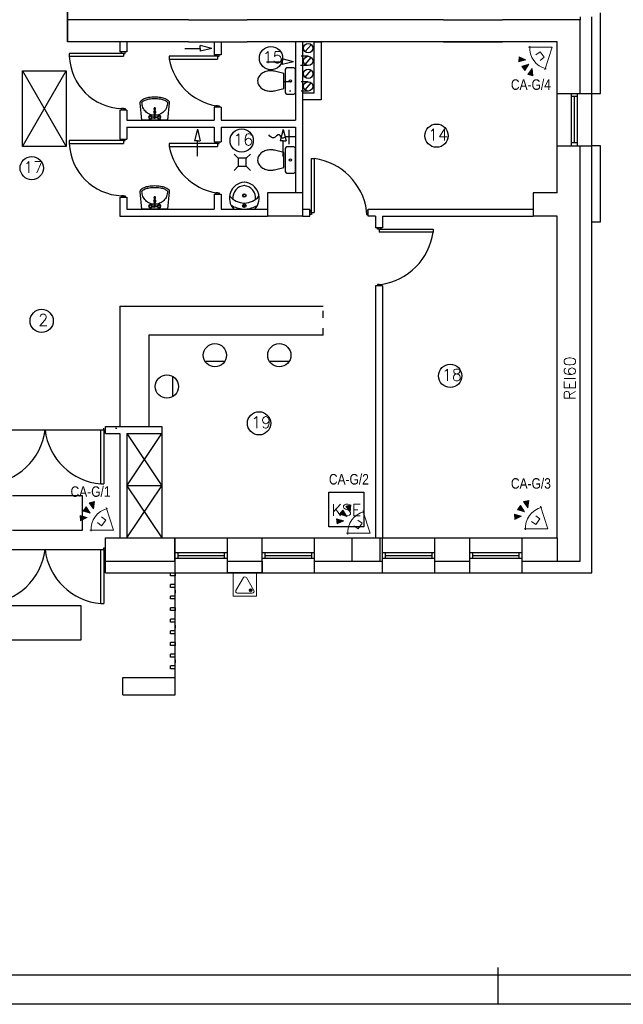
# Model space of a CAD drawing. Header units: inches. Extents: x 6268 to 12323, y 5221 to 42059.
# Tile 65 of 98: x 9445 to 10484, y 26728 to 28423. Entities that reach past the tile are written whole.
import ezdxf
from ezdxf.enums import TextEntityAlignment as Align

# ---------------------------------------------------------------- set-up
doc = ezdxf.new("R2010")
doc.units = ezdxf.units.IN
doc.header["$MEASUREMENT"] = 0
doc.linetypes.add('ACAD_ISO03W100', pattern=[30, 12, -18])
doc.layers.add('1DE - alarmy', color=1, linetype='Continuous', lineweight=13)
doc.layers.add('CP_LINENORM', color=253, linetype='Continuous')
doc.styles.add('CP_ATTR', font='romans.shx')
doc.styles.get("Standard").update_dxf_attribs({"font": 'txt.shx'})

# ---------------------------------------------------------------- blocks, each defined once
blk = doc.blocks.new('CPEL_3319')
for points in [[(1.846, 0.678), (1.64, 0.304), (2.041, 0.451)], [(2.051, 0.145), (1.65, -0.002), (2.049, -0.155)], [(1.846, -0.678), (1.64, -0.304), (2.041, -0.451)]]:
    blk.add_hatch(color=256).paths.add_polyline_path(points)
for p, q in [((0, 0), (1.1, 0.8)), ((1.64, 0.304), (1.846, 0.678)), ((1.846, 0.678), (2.041, 0.451)), ((0, 0), (1.1, -0.8)), ((1, 0.2), (0.7, 0.2)), ((0.7, 0.2), (0.7, -0.2)), ((2.041, 0.451), (1.64, 0.304)), ((1.65, -0.002), (2.051, 0.145)), ((2.051, 0.145), (2.049, -0.155)), ((0.7, -0.2), (1, -0.2)), ((2.041, -0.451), (1.64, -0.304)), ((1.64, -0.304), (1.846, -0.678)), ((2.049, -0.155), (1.65, -0.002)), ((1.846, -0.678), (2.041, -0.451))]:
    blk.add_line(p, q)
blk.add_arc((0.083, 0), 1.217, 318.8879, 41.1121)
at = {"linetype": 'ByBlock', "style": 'CP_ATTR', "flags": 9}
for tag, p in [('NAME', (-0.092, -0.018)), ('GROUP', (-0.092, -0.018)), ('NUMBER', (-0.092, -0.018)), ('PRODUCER', (-0.092, -0.018)), ('ARTICLE', (-0.092, -0.018)), ('CHARACTER', (-0.092, -0.018)), ('VOLTAGE', (-0.092, -0.019)), ('WEIGHT', (-0.092, -0.018)), ('OTHER', (-0.092, -0.018)), ('PRODUCT-TYPE', (-0.092, -0.019)), ('ORDER-NO', (-0.092, -0.019)), ('POWER', (-0.092, -0.019))]:
    blk.add_attdef(tag, text='', height=0.00005, dxfattribs=at).set_placement(p, align=Align.MIDDLE_LEFT)
blk = doc.blocks.new('CPEL_3285')
for p, q in [((0.165, -0.165), (0.235, -0.235)), ((0.235, -0.165), (0.165, -0.235))]:
    blk.add_line(p, q)
blk.add_lwpolyline([(-0.4, 0.4), (0.4, 0.4), (0.4, -0.4), (-0.4, -0.4)], close=True)
blk.add_lwpolyline([(-0.256, -0.3), (0.256, -0.3, 0.57735), (0.308, -0.21), (0.052, 0.234, 0.57735), (-0.052, 0.234), (-0.308, -0.21, 0.57735)], format="xyb", close=True)
blk.add_circle((0.2, -0.2), 0.05)
at = {"linetype": 'ByBlock', "style": 'CP_ATTR', "flags": 9}
for tag, p in [('NAME', (-0.092, -0.018)), ('GROUP', (-0.092, -0.018)), ('NUMBER', (-0.092, -0.018)), ('PRODUCER', (-0.092, -0.018)), ('ARTICLE', (-0.092, -0.018)), ('CHARACTER', (-0.092, -0.018)), ('VOLTAGE', (-0.092, -0.019)), ('WEIGHT', (-0.092, -0.018)), ('OTHER', (-0.092, -0.018)), ('PRODUCT-TYPE', (-0.092, -0.019)), ('ORDER-NO', (-0.092, -0.019)), ('POWER', (-0.092, -0.019))]:
    blk.add_attdef(tag, text='', height=0.00005, dxfattribs=at).set_placement(p, align=Align.MIDDLE_LEFT)

msp = doc.modelspace()

# ---------------------------------------------------------------- linework, layer by layer
for p, q in [((9527.543, 28384.907), (9527.543, 28452.907)), ((9527.543, 28452.907), (9527.543, 28384.907)), ((9735.543, 28422.907), (9527.543, 28422.907)), ((10174.543, 28422.907), (9836.543, 28422.907)), ((10174.543, 28422.907), (10275.543, 28422.907)), ((10409.543, 28422.907), (10275.543, 28422.907)), ((10409.543, 28427.907), (10409.543, 28422.907)), ((10409.543, 28295.907), (10409.543, 28422.907)), ((10429.543, 28295.907), (10429.543, 28427.907)), ((10444.543, 28295.907), (10444.414, 28434.907)), ((9735.543, 28384.907), (9527.543, 28384.907)), ((9617.543, 28384.907), (9527.543, 28384.907)), ((9617.543, 28384.907), (9617.543, 28367.407)), ((9629.543, 28384.907), (9629.543, 28367.407)), ((9779.543, 28384.907), (9779.543, 28362.407)), ((9791.543, 28384.907), (9791.543, 28362.407)), ((10174.543, 28384.907), (9836.543, 28384.907)), ((9919.543, 28384.907), (9919.543, 28249.907)), ((10369.543, 28384.907), (9931.543, 28384.907)), ((9931.543, 28384.907), (9931.543, 28124.907)), ((9931.543, 28384.907), (9931.543, 28296.907)), ((9951.543, 28296.907), (9951.543, 28384.907)), ((9951.543, 28384.907), (9963.543, 28384.907)), ((9963.543, 28384.907), (9963.543, 28284.907)), ((10174.543, 28384.907), (10275.543, 28384.907)), ((10369.543, 28384.907), (10275.543, 28384.907)), ((10369.543, 28295.907), (10369.543, 28384.907)), ((9729.28, 28373.477), (9755.837, 28373.477)), ((9755.837, 28373.477), (9755.837, 28378.477)), ((9775.837, 28373.477), (9755.837, 28378.477)), ((9755.837, 28373.477), (9755.837, 28368.477)), ((9775.837, 28373.477), (9755.837, 28368.477)), ((9936.234, 28367.886), (9946.853, 28379.855)), ((9620.543, 28364.907), (9530.543, 28364.907)), ((9530.543, 28364.907), (9530.543, 28359.907)), ((9530.543, 28359.907), (9623.543, 28359.907)), ((9629.543, 28367.407), (9617.543, 28367.407)), ((9620.543, 28364.907), (9620.543, 28367.407)), ((9623.543, 28364.907), (9620.543, 28364.907)), ((9623.543, 28364.907), (9623.543, 28359.907)), ((9623.543, 28364.907), (9626.543, 28364.907)), ((9626.543, 28364.907), (9626.543, 28367.407)), ((9782.543, 28359.907), (9702.543, 28359.907)), ((9702.543, 28359.907), (9702.543, 28354.907)), ((9702.543, 28354.907), (9785.543, 28354.907)), ((9791.543, 28362.407), (9779.543, 28362.407)), ((9782.543, 28359.907), (9782.543, 28362.407)), ((9785.543, 28359.907), (9782.543, 28359.907)), ((9785.543, 28359.907), (9785.543, 28354.907)), ((9785.543, 28359.907), (9788.543, 28359.907)), ((9788.543, 28359.907), (9788.543, 28362.407)), ((9896.5, 28350.503), (9896.5, 28355.503)), ((9916.5, 28350.503), (9896.5, 28355.503)), ((9936.234, 28345.886), (9946.853, 28357.855)), ((9450.043, 28334.907), (9525.043, 28334.907)), ((9450.043, 28204.907), (9450.043, 28334.907)), ((9450.043, 28204.907), (9525.043, 28334.907)), ((9450.043, 28334.907), (9525.043, 28204.907)), ((9525.043, 28334.907), (9525.043, 28204.907)), ((9869.944, 28350.503), (9896.5, 28350.503)), ((9896.5, 28350.503), (9896.5, 28345.503)), ((9916.5, 28350.503), (9896.5, 28345.503)), ((9936.234, 28323.886), (9946.853, 28335.855)), ((9936.234, 28302.184), (9946.853, 28314.153)), ((9931.543, 28296.907), (9951.543, 28296.907)), ((9963.543, 28284.907), (9931.543, 28284.907)), ((10369.543, 28295.907), (10429.543, 28295.907)), ((10369.543, 28205.907), (10369.543, 28295.907)), ((10369.543, 28205.907), (10369.543, 28295.907)), ((10394.543, 28205.907), (10394.543, 28295.907)), ((10404.543, 28290.907), (10394.543, 28290.907)), ((10399.543, 28210.907), (10399.543, 28290.907)), ((10404.543, 28205.907), (10404.543, 28295.907)), ((10429.543, 28205.907), (10429.543, 28295.907)), ((10429.543, 28205.907), (10429.543, 28295.907)), ((10429.543, 28295.907), (10444.543, 28295.907)), ((9617.543, 28267.407), (9617.543, 28217.407)), ((9629.543, 28267.407), (9617.543, 28267.407)), ((9623.543, 28269.907), (9620.543, 28269.907)), ((9620.543, 28269.907), (9620.543, 28267.407)), ((9623.543, 28269.907), (9626.543, 28269.907)), ((9626.543, 28269.907), (9626.543, 28267.407)), ((9629.543, 28267.407), (9629.543, 28249.907)), ((9676.261, 28269.11), (9676.261, 28269.99)), ((9779.543, 28272.407), (9779.543, 28249.907)), ((9791.543, 28272.407), (9779.543, 28272.407)), ((9785.543, 28274.907), (9782.543, 28274.907)), ((9782.543, 28274.907), (9782.543, 28272.407)), ((9785.543, 28274.907), (9788.543, 28274.907)), ((9788.543, 28274.907), (9788.543, 28272.407)), ((9791.543, 28272.407), (9791.543, 28249.907)), ((9629.543, 28249.907), (9779.543, 28249.907)), ((9671.81, 28255.782), (9676.661, 28256.146)), ((9671.81, 28254.038), (9676.661, 28253.674)), ((9678.36, 28256.146), (9683.211, 28255.782)), ((9683.211, 28254.038), (9678.36, 28253.674)), ((9791.543, 28249.907), (9919.543, 28249.907)), ((9629.543, 28237.907), (9629.543, 28217.407)), ((9629.543, 28237.907), (9779.543, 28237.907)), ((9750.906, 28234.571), (9745.906, 28214.571)), ((9750.906, 28234.571), (9755.906, 28214.571)), ((9779.543, 28237.907), (9779.543, 28212.407)), ((9791.543, 28237.907), (9791.543, 28212.407)), ((9791.543, 28237.907), (9919.543, 28237.907)), ((9898.542, 28234.191), (9893.542, 28214.191)), ((9898.542, 28234.191), (9903.542, 28214.191)), ((9908.559, 28208.689), (9908.559, 28233.396)), ((9919.543, 28237.907), (9919.543, 28124.907)), ((9617.543, 28217.407), (9629.543, 28217.407)), ((9620.543, 28214.907), (9620.543, 28217.407)), ((9620.543, 28217.407), (9626.543, 28217.407)), ((9626.543, 28214.907), (9626.543, 28217.407)), ((9919.543, 28221.043), (9902.274, 28221.043)), ((9525.043, 28204.907), (9450.043, 28204.907)), ((9620.543, 28214.907), (9530.543, 28214.907)), ((9530.543, 28214.907), (9530.543, 28209.907)), ((9530.543, 28209.907), (9623.543, 28209.907)), ((9623.543, 28214.907), (9620.543, 28214.907)), ((9623.543, 28214.907), (9623.543, 28209.907)), ((9623.543, 28214.907), (9626.543, 28214.907)), ((9782.543, 28209.907), (9702.543, 28209.907)), ((9702.543, 28209.907), (9702.543, 28204.907)), ((9702.543, 28204.907), (9785.543, 28204.907)), ((9750.906, 28214.571), (9745.906, 28214.571)), ((9750.906, 28188.014), (9750.906, 28214.571)), ((9750.906, 28214.571), (9755.906, 28214.571)), ((9779.543, 28212.407), (9791.543, 28212.407)), ((9782.543, 28209.907), (9782.543, 28212.407)), ((9785.543, 28209.907), (9782.543, 28209.907)), ((9785.543, 28209.907), (9785.543, 28204.907)), ((9785.543, 28209.907), (9788.543, 28209.907)), ((9788.543, 28209.907), (9788.543, 28212.407)), ((9898.542, 28214.191), (9893.542, 28214.191)), ((9898.542, 28187.634), (9898.542, 28214.191)), ((9898.542, 28214.191), (9903.542, 28214.191)), ((10369.543, 28124.907), (10369.543, 28205.907)), ((10369.543, 28205.907), (10429.543, 28205.907)), ((10404.543, 28210.907), (10394.543, 28210.907)), ((10404.543, 28205.907), (10404.543, 28210.907)), ((10409.543, 27490.907), (10409.543, 28205.907)), ((10429.543, 27470.907), (10429.543, 28205.907)), ((10444.543, 28205.907), (10429.543, 28205.907)), ((10444.543, 28074.907), (10444.543, 28205.907)), ((9814.032, 28191.542), (9821.032, 28184.542)), ((9835.032, 28184.542), (9821.032, 28184.542)), ((9821.032, 28184.542), (9821.032, 28170.542)), ((9842.032, 28191.542), (9835.032, 28184.542)), ((9835.032, 28177.542), (9835.032, 28184.542)), ((9835.032, 28170.542), (9835.032, 28184.542)), ((9947.043, 28093.907), (9947.043, 28183.907)), ((9947.043, 28183.907), (9952.043, 28183.907)), ((9952.043, 28183.907), (9952.043, 28090.907)), ((9814.032, 28163.542), (9821.032, 28170.542)), ((9821.032, 28170.542), (9835.032, 28170.542)), ((9842.032, 28163.542), (9835.032, 28170.542)), ((9617.543, 28117.407), (9617.543, 28084.907)), ((9617.543, 28117.407), (9629.543, 28117.407)), ((9623.543, 28119.907), (9620.543, 28119.907)), ((9620.543, 28119.907), (9620.543, 28117.407)), ((9626.543, 28117.407), (9620.543, 28117.407)), ((9623.543, 28119.907), (9626.543, 28119.907)), ((9626.543, 28119.907), (9626.543, 28117.407)), ((9629.543, 28117.407), (9629.543, 28096.907)), ((9676.261, 28116.11), (9676.261, 28116.99)), ((9779.543, 28122.407), (9779.543, 28096.907)), ((9779.543, 28122.407), (9791.543, 28122.407)), ((9785.543, 28124.907), (9782.543, 28124.907)), ((9782.543, 28124.907), (9782.543, 28122.407)), ((9785.543, 28124.907), (9788.543, 28124.907)), ((9788.543, 28124.907), (9788.543, 28122.407)), ((9791.543, 28122.407), (9791.543, 28096.907)), ((9931.543, 28124.907), (9871.543, 28124.907)), ((9871.543, 28124.907), (9871.543, 28084.907)), ((9931.543, 28124.907), (9931.543, 28084.907)), ((10369.543, 28124.907), (10328.543, 28124.907)), ((10328.543, 28124.907), (10328.543, 28084.907)), ((9629.543, 28096.907), (9779.543, 28096.907)), ((9671.81, 28102.782), (9676.661, 28103.146)), ((9671.81, 28101.038), (9676.661, 28100.674)), ((9678.36, 28103.146), (9683.211, 28102.782)), ((9683.211, 28101.038), (9678.36, 28100.674)), ((9791.543, 28096.907), (9871.543, 28096.907)), ((9944.543, 28084.907), (9944.543, 28096.907)), ((10044.543, 28084.907), (10044.543, 28096.907)), ((9617.543, 28084.907), (9871.543, 28084.907)), ((9931.543, 28084.907), (9871.543, 28084.907)), ((9931.543, 28084.907), (9944.543, 28084.907)), ((9947.043, 28093.907), (9944.543, 28093.907)), ((9944.543, 28093.907), (9944.543, 28087.907)), ((9947.043, 28087.907), (9944.543, 28087.907)), ((9947.043, 28090.907), (9947.043, 28093.907)), ((9947.043, 28090.907), (9952.043, 28090.907)), ((9947.043, 28090.907), (9947.043, 28087.907)), ((10042.043, 28090.907), (10042.043, 28093.907)), ((10042.043, 28093.907), (10044.543, 28093.907)), ((10042.043, 28090.907), (10042.043, 28087.907)), ((10042.043, 28087.907), (10044.543, 28087.907)), ((10057.543, 28084.907), (10044.543, 28084.907)), ((10057.543, 28084.907), (10057.543, 28064.907)), ((10069.543, 28084.907), (10069.543, 28064.907)), ((10069.543, 28084.907), (10069.543, 28064.907)), ((10369.543, 28084.907), (10328.543, 28084.907)), ((10369.543, 27530.907), (10369.543, 28084.907)), ((10369.543, 27530.907), (10369.543, 28084.907)), ((10069.543, 28064.907), (10057.543, 28064.907)), ((10060.543, 28062.407), (10060.543, 28064.907)), ((10066.543, 28064.907), (10060.543, 28064.907)), ((10066.543, 28062.407), (10066.543, 28064.907)), ((10429.543, 28074.907), (10444.543, 28074.907)), ((10063.543, 28062.407), (10060.543, 28062.407)), ((10063.543, 28062.407), (10063.543, 28057.407)), ((10063.543, 28062.407), (10066.543, 28062.407)), ((10156.543, 28057.407), (10063.543, 28057.407)), ((10066.543, 28062.407), (10156.543, 28062.407)), ((10156.543, 28062.407), (10156.543, 28057.407)), ((10057.543, 27964.907), (10057.543, 27530.907)), ((10069.543, 27964.907), (10057.543, 27964.907)), ((10063.543, 27967.407), (10060.543, 27967.407)), ((10060.543, 27967.407), (10060.543, 27964.907)), ((10063.543, 27967.407), (10066.543, 27967.407)), ((10066.543, 27967.407), (10066.543, 27964.907)), ((10069.543, 27964.907), (10069.543, 27530.907)), ((9617.543, 27929.907), (9967.543, 27929.907)), ((9617.543, 27929.907), (9617.543, 27722.907)), ((10057.543, 27929.907), (10057.543, 27879.907)), ((9967.543, 27879.907), (9667.543, 27879.907)), ((9667.543, 27879.907), (9667.543, 27722.907)), ((9763.918, 27835.015), (9798.148, 27835.015)), ((9874.676, 27835.015), (9908.906, 27835.015)), ((9708.842, 27774.476), (9708.842, 27808.706)), ((9385.043, 27716.907), (9589.938, 27716.907)), ((9487.894, 27710.907), (9489.701, 27710.907)), ((9584.938, 27623.907), (9584.938, 27716.907)), ((9589.938, 27716.907), (9589.938, 27719.907)), ((9589.938, 27716.907), (9589.938, 27713.907)), ((9589.938, 27713.907), (9592.438, 27713.907)), ((9589.938, 27713.907), (9589.938, 27623.907)), ((9592.543, 27722.907), (9689.543, 27722.907)), ((9592.543, 27710.907), (9592.543, 27722.907)), ((9592.543, 27710.907), (9617.543, 27710.907)), ((9609.938, 27719.907), (9612.438, 27719.907)), ((9617.543, 27710.907), (9617.543, 27530.907)), ((9629.543, 27710.907), (9629.543, 27530.907)), ((9629.543, 27710.907), (9689.543, 27710.907)), ((9629.543, 27620.907), (9689.543, 27710.907)), ((9629.543, 27710.907), (9689.543, 27620.907)), ((9689.543, 27722.907), (9689.543, 27710.907)), ((9689.543, 27710.907), (9689.543, 27530.907)), ((9584.938, 27623.907), (9589.938, 27623.907)), ((9689.543, 27620.907), (9629.543, 27620.907)), ((9629.543, 27530.907), (9689.543, 27620.907)), ((9629.543, 27620.907), (9689.543, 27530.907)), ((9976.992, 27609.984), (10036.992, 27609.984)), ((9976.992, 27549.984), (9976.992, 27609.984)), ((10036.992, 27609.984), (10036.992, 27549.984)), ((9432.89, 27603.866), (9552.89, 27603.866)), ((9552.89, 27603.866), (9552.89, 27543.866)), ((9552.89, 27543.866), (9432.89, 27543.866)), ((10036.992, 27549.984), (9976.992, 27549.984)), ((9592.543, 27530.907), (9712.543, 27530.907)), ((9592.543, 27470.907), (9592.543, 27530.907)), ((9711.543, 27530.907), (9711.543, 27490.907)), ((9712.543, 27470.907), (9712.543, 27530.907)), ((9712.543, 27530.907), (9802.543, 27530.907)), ((9802.543, 27470.907), (9802.543, 27530.907)), ((9802.543, 27530.907), (9862.543, 27530.907)), ((9862.543, 27470.907), (9862.543, 27530.907)), ((9862.543, 27530.907), (9952.543, 27530.907)), ((9952.543, 27530.907), (10069.543, 27530.907)), ((9952.543, 27470.907), (9952.543, 27530.907)), ((10016.543, 27530.907), (10016.543, 27490.907)), ((10064.543, 27530.907), (10064.543, 27490.907)), ((10069.543, 27470.907), (10069.543, 27530.907)), ((10069.543, 27530.907), (10159.543, 27530.907)), ((10159.543, 27530.907), (10219.543, 27530.907)), ((10159.543, 27470.907), (10159.543, 27530.907)), ((10219.543, 27470.907), (10219.543, 27530.907)), ((10219.543, 27530.907), (10309.543, 27530.907)), ((10309.543, 27530.907), (10369.543, 27530.907)), ((10309.543, 27470.907), (10309.543, 27530.907)), ((10369.543, 27530.907), (10369.543, 27490.907)), ((9385.043, 27510.907), (9589.938, 27510.907)), ((9584.938, 27417.907), (9584.938, 27510.907)), ((9589.938, 27510.907), (9589.938, 27513.907)), ((9589.938, 27513.907), (9592.438, 27513.907)), ((9589.938, 27510.907), (9589.938, 27507.907)), ((9589.938, 27507.907), (9592.438, 27507.907)), ((9589.938, 27507.907), (9589.938, 27417.907)), ((9712.543, 27505.907), (9802.543, 27505.907)), ((9717.543, 27495.907), (9717.543, 27505.907)), ((9797.543, 27495.907), (9797.543, 27505.907)), ((9862.543, 27505.907), (9952.543, 27505.907)), ((9867.543, 27495.907), (9867.543, 27505.907)), ((9947.543, 27495.907), (9947.543, 27505.907)), ((10069.543, 27505.907), (10159.543, 27505.907)), ((10074.543, 27495.907), (10074.543, 27505.907)), ((10154.543, 27495.907), (10154.543, 27505.907)), ((10219.543, 27505.907), (10309.543, 27505.907)), ((10224.543, 27495.907), (10224.543, 27505.907)), ((10304.543, 27495.907), (10304.543, 27505.907)), ((9592.543, 27490.907), (9712.543, 27490.907)), ((9712.543, 27495.907), (9802.543, 27495.907)), ((9712.543, 27495.907), (9717.543, 27495.907)), ((9717.543, 27500.907), (9797.543, 27500.907)), ((9802.543, 27490.907), (9862.543, 27490.907)), ((9862.543, 27495.907), (9952.543, 27495.907)), ((9862.543, 27495.907), (9867.543, 27495.907)), ((9867.543, 27500.907), (9947.543, 27500.907)), ((9952.543, 27490.907), (10069.543, 27490.907)), ((10069.543, 27495.907), (10159.543, 27495.907)), ((10069.543, 27495.907), (10074.543, 27495.907)), ((10074.543, 27500.907), (10154.543, 27500.907)), ((10159.543, 27490.907), (10219.543, 27490.907)), ((10219.543, 27495.907), (10309.543, 27495.907)), ((10219.543, 27495.907), (10224.543, 27495.907)), ((10224.543, 27500.907), (10304.543, 27500.907)), ((10309.543, 27490.907), (10369.543, 27490.907)), ((10369.543, 27490.907), (10409.543, 27490.907)), ((9592.543, 27470.907), (9712.543, 27470.907)), ((9704.543, 27465.907), (9704.543, 27470.907)), ((9712.543, 27260.907), (9712.543, 27470.907)), ((9712.543, 27470.907), (9712.543, 27465.907)), ((9712.543, 27470.907), (9802.543, 27470.907)), ((9802.543, 27470.907), (9862.543, 27470.907)), ((9862.543, 27470.907), (9952.543, 27470.907)), ((9952.543, 27470.907), (10069.543, 27470.907)), ((10069.543, 27470.907), (10159.543, 27470.907)), ((10159.543, 27470.907), (10219.543, 27470.907)), ((10219.543, 27470.907), (10309.543, 27470.907)), ((10309.543, 27470.907), (10429.543, 27470.907)), ((9712.543, 27465.907), (9704.543, 27465.907)), ((9712.543, 27450.907), (9704.543, 27450.907)), ((9704.543, 27445.907), (9704.543, 27450.907)), ((9712.543, 27445.907), (9704.543, 27445.907)), ((9712.543, 27440.907), (9712.543, 27435.907)), ((9712.543, 27430.907), (9704.543, 27430.907)), ((9704.543, 27425.907), (9704.543, 27430.907)), ((9712.543, 27425.907), (9704.543, 27425.907)), ((9430.62, 27414.84), (9550.62, 27414.84)), ((9550.62, 27414.84), (9550.62, 27354.84)), ((9584.938, 27417.907), (9589.938, 27417.907)), ((9712.543, 27410.907), (9704.543, 27410.907)), ((9704.543, 27405.907), (9704.543, 27410.907)), ((9712.543, 27405.907), (9704.543, 27405.907)), ((9712.543, 27410.907), (9712.543, 27405.907)), ((9712.543, 27390.907), (9704.543, 27390.907)), ((9704.543, 27385.907), (9704.543, 27390.907)), ((9712.543, 27385.907), (9704.543, 27385.907)), ((9712.543, 27370.907), (9704.543, 27370.907)), ((9704.543, 27365.907), (9704.543, 27370.907)), ((9712.543, 27380.907), (9712.543, 27375.907)), ((9550.62, 27354.84), (9430.62, 27354.84)), ((9712.543, 27365.907), (9704.543, 27365.907)), ((9712.543, 27350.907), (9704.543, 27350.907)), ((9704.543, 27345.907), (9704.543, 27350.907)), ((9712.543, 27350.907), (9712.543, 27345.907)), ((9712.543, 27345.907), (9704.543, 27345.907)), ((9712.543, 27330.907), (9704.543, 27330.907)), ((9704.543, 27325.907), (9704.543, 27330.907)), ((9712.543, 27325.907), (9704.543, 27325.907)), ((9712.543, 27320.907), (9712.543, 27315.907)), ((9712.543, 27310.907), (9704.543, 27310.907)), ((9704.543, 27305.907), (9704.543, 27310.907)), ((9712.543, 27305.907), (9704.543, 27305.907)), ((9622.543, 27290.907), (9712.543, 27290.907)), ((9622.543, 27260.907), (9622.543, 27290.907)), ((9622.543, 27260.907), (9712.543, 27260.907))]:
    msp.add_line(p, q)
at = {"linetype": 'Continuous'}
for p, q in [((9735.543, 28422.907), (9836.543, 28422.907)), ((9735.543, 28384.907), (9836.543, 28384.907)), ((9931.543, 28096.907), (9944.543, 28096.907)), ((10044.543, 28096.907), (10328.543, 28096.907)), ((9931.543, 28084.907), (9944.543, 28084.907)), ((10069.543, 28084.907), (10328.543, 28084.907)), ((6468.073, 26779.31), (12118.073, 26779.31)), ((10268.073, 26728.31), (10268.073, 26791.432))]:
    msp.add_line(p, q, dxfattribs=at)
at = {"linetype": 'ACAD_ISO03W100'}
for p, q in [((9941.543, 28359.87), (9919.543, 28359.87)), ((9940.407, 28343.87), (9919.543, 28343.87)), ((9941.543, 28316.168), (9889.446, 28316.168)), ((9941.543, 28300.168), (9909.446, 28300.168)), ((9967.543, 27879.907), (9967.543, 27929.907))]:
    msp.add_line(p, q, dxfattribs=at)
for points in [[(9527.543, 28384.907), (9527.543, 28452.907)], [(9883.827, 28300.7), (9899.56, 28304.334), (9899.56, 28330.481), (9883.827, 28334.114)], [(9883.827, 28164.7), (9899.56, 28168.334), (9899.56, 28194.481), (9883.827, 28198.114)], [(9802.543, 27490.907), (9862.543, 27490.907), (9862.543, 27470.907), (9802.543, 27470.907), (9802.543, 27490.907)]]:
    msp.add_lwpolyline(points)
for points in [[(9902.043, 28337.407), (9902.043, 28297.407, 0.41421356), (9904.543, 28294.907), (9917.043, 28294.907, 0.41421356), (9919.543, 28297.407), (9919.543, 28337.407, 0.41421356), (9917.043, 28339.907), (9904.543, 28339.907, 0.41421356)], [(9902.043, 28201.407), (9902.043, 28161.407, 0.41421356), (9904.543, 28158.907), (9917.043, 28158.907, 0.41421356), (9919.543, 28161.407), (9919.543, 28201.407, 0.41421356), (9917.043, 28203.907), (9904.543, 28203.907, 0.41421356)]]:
    msp.add_lwpolyline(points, format="xyb", close=True)
for points in [[(9856.441, 28324.464, 0.13213816), (9854.543, 28317.407, 0.13213816), (9856.441, 28310.351)], [(9868.697, 28301.116, 0.07203938), (9877.043, 28299.907, 0.05824006), (9883.827, 28300.7)], [(9702.492, 28279.867), (9699.751, 28249.907), (9655.27, 28249.907), (9652.529, 28279.867, -0.02280923), (9652.511, 28280.274, -0.20345275), (9653.876, 28283.492, -0.09716323), (9659.833, 28287.345, -0.05413092), (9667.317, 28289.436, -0.04107152), (9677.511, 28290.274, -0.04107152), (9687.704, 28289.436, -0.05413092), (9695.188, 28287.345, -0.09716323), (9701.145, 28283.492, -0.20345275), (9702.511, 28280.274, -0.20345275)], [(9655.517, 28280.14, -0.02280923), (9655.511, 28280.274, -0.20345275), (9655.96, 28281.334, -0.09716323), (9660.947, 28284.56, -0.05413092), (9667.807, 28286.476, -0.04107152), (9677.511, 28287.274, -0.04107152), (9687.214, 28286.476, -0.05413092), (9694.074, 28284.56, -0.09716323), (9699.061, 28281.334, -0.20345275), (9699.511, 28280.274, -0.0984914), (9697.836, 28271.855, -0.0984914), (9693.067, 28264.718, -0.0984914), (9685.93, 28259.949, -0.0984914), (9677.511, 28258.274, -0.0984914), (9669.092, 28259.949, -0.0984914), (9661.954, 28264.718, -0.0984914), (9657.185, 28271.855, -0.0984914), (9655.511, 28280.274)], [(9676.354, 28269.554, 0.10454597), (9676.261, 28269.11, 0.10454597), (9676.354, 28268.666, 0.10079648), (9676.627, 28268.283)], [(9678.761, 28269.11), (9678.761, 28269.99, 0.10454597), (9678.667, 28270.434, 0.10079648), (9678.395, 28270.817, 0.09591072), (9677.993, 28271.07, 0.09272045), (9677.511, 28271.16, 0.09272045), (9677.029, 28271.07, 0.09591072), (9676.627, 28270.817, 0.10079648), (9676.354, 28270.434)], [(9677.511, 28270.28, 0.09272045), (9677.029, 28270.19, 0.09591072), (9676.627, 28269.937, 0.10079648), (9676.354, 28269.554)], [(9676.72, 28269.392, 0.10454597), (9676.661, 28269.11), (9676.661, 28254.91, 1), (9678.361, 28254.91), (9678.361, 28269.11, 0.10454597), (9678.301, 28269.392)], [(9678.667, 28269.554, 0.10079648), (9678.395, 28269.937, 0.09591072), (9677.993, 28270.19)], [(9678.361, 28268.252, 0.00914131), (9678.395, 28268.283, 0.10079648), (9678.667, 28268.666, 0.10454597), (9678.761, 28269.11, 0.10454597), (9678.667, 28269.554)], [(9856.441, 28188.464, 0.13213816), (9854.543, 28181.407, 0.13213816), (9856.441, 28174.351)], [(9868.697, 28165.116, 0.07203938), (9877.043, 28163.907, 0.05824006), (9883.827, 28164.7)], [(9702.492, 28126.867), (9699.751, 28096.907), (9655.27, 28096.907), (9652.529, 28126.867, -0.02280923), (9652.511, 28127.274, -0.20345275), (9653.876, 28130.492, -0.09716323), (9659.833, 28134.345, -0.05413092), (9667.317, 28136.436, -0.04107152), (9677.511, 28137.274, -0.04107152), (9687.704, 28136.436, -0.05413092), (9695.188, 28134.345, -0.09716323), (9701.145, 28130.492, -0.20345275), (9702.511, 28127.274, -0.20345275)], [(9655.517, 28127.14, -0.02280923), (9655.511, 28127.274, -0.20345275), (9655.96, 28128.334, -0.09716323), (9660.947, 28131.56, -0.05413092), (9667.807, 28133.476, -0.04107152), (9677.511, 28134.274, -0.04107152), (9687.214, 28133.476, -0.05413092), (9694.074, 28131.56, -0.09716323), (9699.061, 28128.334, -0.20345275), (9699.511, 28127.274, -0.0984914), (9697.836, 28118.855, -0.0984914), (9693.067, 28111.718, -0.0984914), (9685.93, 28106.949, -0.0984914), (9677.511, 28105.274, -0.0984914), (9669.092, 28106.949, -0.0984914), (9661.954, 28111.718, -0.0984914), (9657.185, 28118.855, -0.0984914), (9655.511, 28127.274)], [(9676.354, 28116.554, 0.10454597), (9676.261, 28116.11, 0.10454597), (9676.354, 28115.666, 0.10079648), (9676.627, 28115.283)], [(9678.761, 28116.11), (9678.761, 28116.99, 0.10454597), (9678.667, 28117.434, 0.10079648), (9678.395, 28117.817, 0.09591072), (9677.993, 28118.07, 0.09272045), (9677.511, 28118.16, 0.09272045), (9677.029, 28118.07, 0.09591072), (9676.627, 28117.817, 0.10079648), (9676.354, 28117.434)], [(9677.511, 28117.28, 0.09272045), (9677.029, 28117.19, 0.09591072), (9676.627, 28116.937, 0.10079648), (9676.354, 28116.554)], [(9676.72, 28116.392, 0.10454597), (9676.661, 28116.11), (9676.661, 28101.91, 1), (9678.361, 28101.91), (9678.361, 28116.11, 0.10454597), (9678.301, 28116.392)], [(9678.667, 28116.554, 0.10079648), (9678.395, 28116.937, 0.09591072), (9677.993, 28117.19)], [(9678.361, 28115.252, 0.00914131), (9678.395, 28115.283, 0.10079648), (9678.667, 28115.666, 0.10454597), (9678.761, 28116.11, 0.10454597), (9678.667, 28116.554)]]:
    msp.add_lwpolyline(points, format="xyb")
for centre, radius in [((9877.487, 28356.715), 20), ((9941.543, 28373.87), 8), ((9941.543, 28351.87), 8), ((9941.543, 28329.87), 8), ((9910.793, 28317.407), 1.959), ((9941.543, 28308.168), 8), ((9670.011, 28254.91), 2), ((9685.011, 28254.91), 2), ((9827.049, 28214.969), 20), ((10162.232, 28223.267), 20), ((9465.892, 28167.47), 20), ((9910.793, 28181.407), 1.959), ((9831.543, 28120.267), 3.052), ((9831.543, 28120.267), 2.152), ((9670.011, 28101.91), 2), ((9685.011, 28101.91), 2), ((9831.543, 28102.67), 3.052), ((9831.543, 28102.67), 1.552), ((9482.963, 27904.484), 20), ((9781.033, 27845.364), 20), ((9891.791, 27845.364), 20), ((10185.824, 27809.904), 20), ((9698.494, 27791.591), 20), ((9856.953, 27728.251), 20)]:
    msp.add_circle(centre, radius)
for centre, radius, start, end in [((9624.271, 28363.635), 93.802, 182.277491, 267.722543), ((9799.915, 28372.279), 98.91, 190.115682, 259.884311), ((9875.31, 28311.348), 23.308, 106.481727, 125.537686), ((9877.043, 28305.491), 29.417, 90, 106.481727), ((9877.043, 28305.491), 29.417, 76.667411, 90), ((9872.66, 28315.058), 18.749, 125.537686, 149.890592), ((9872.66, 28319.756), 18.749, 210.109408, 234.462314), ((9875.31, 28323.466), 23.308, 234.462314, 253.518273), ((9677.357, 28269.99), 1.097, 156.126548, 180), ((9677.48, 28269.194), 1.248, 226.896519, 228.991514), ((9677.432, 28269.077), 0.778, 133.103481, 156.126548), ((9677.48, 28269.026), 0.848, 111.189371, 133.103481), ((9677.511, 28268.946), 0.934, 90, 111.189371), ((9677.511, 28268.946), 1.334, 68.810629, 90), ((9677.511, 28268.946), 0.934, 68.810629, 90), ((9677.542, 28269.026), 0.848, 46.896519, 68.810629), ((9677.59, 28269.077), 0.778, 23.873452, 46.896519), ((9670.011, 28254.91), 3, 18.479542, 341.520458), ((9677.511, 28263.774), 2, 115.150674, 244.849326), ((9677.511, 28254.91), 1.5, 124.518103, 55.481897), ((9677.511, 28263.774), 2, 295.150674, 64.849326), ((9685.011, 28254.91), 3, 198.479542, 161.520458), ((9624.271, 28213.635), 93.802, 182.277491, 267.722543), ((9799.915, 28222.279), 98.91, 190.115682, 259.884311), ((9877.043, 28169.491), 29.417, 90, 106.481727), ((9877.043, 28169.491), 29.417, 76.667411, 90), ((9872.66, 28179.058), 18.749, 125.537686, 149.890592), ((9875.31, 28175.348), 23.308, 106.481727, 125.537686), ((9937.452, 28079.316), 105.604, 7.942021, 82.057993), ((9872.66, 28183.756), 18.749, 210.109408, 234.462314), ((9875.31, 28187.466), 23.308, 234.462314, 253.518273), ((9833.561, 28115.892), 27.589, 94.707031, 223.483257), ((9833.561, 28115.892), 21.589, 94.707031, 184.316554), ((9829.525, 28115.892), 21.589, 354.470346, 85.292969), ((9829.525, 28115.892), 27.589, 316.516743, 85.292969), ((9677.357, 28116.99), 1.097, 156.126548, 180), ((9677.48, 28116.194), 1.248, 226.896519, 228.991514), ((9677.432, 28116.077), 0.778, 133.103481, 156.126548), ((9677.48, 28116.026), 0.848, 111.189371, 133.103481), ((9677.511, 28115.946), 0.934, 90, 111.189371), ((9677.511, 28115.946), 1.334, 68.810629, 90), ((9677.511, 28115.946), 0.934, 68.810629, 90), ((9677.542, 28116.026), 0.848, 46.896519, 68.810629), ((9677.59, 28116.077), 0.778, 23.873452, 46.896519), ((9832.812, 28142.215), 34.825, 220.262848, 268.39624), ((9830.862, 28142.215), 34.825, 271.60376, 318.317075), ((9670.011, 28101.91), 3, 18.479542, 341.520458), ((9677.511, 28110.774), 2, 115.150674, 244.849326), ((9677.511, 28101.91), 1.5, 124.518103, 55.481897), ((9677.511, 28110.774), 2, 295.150674, 64.849326), ((9685.011, 28101.91), 3, 198.479542, 161.520458), ((9832.812, 28142.215), 45.325, 237.960598, 266.434759), ((9830.929, 28142.074), 45.171, 272.746979, 300.80174), ((10051.952, 28071.999), 105.604, 277.942007, 352.057993), ((9383.681, 27729.591), 105.875, 273.445174, 353.119606), ((9594.312, 27729.796), 106.303, 186.963942, 264.941152), ((9383.681, 27523.591), 105.875, 273.445174, 353.119606), ((9594.312, 27523.796), 106.303, 186.963942, 264.941152)]:
    msp.add_arc(centre, radius, start, end)
msp.add_spline([(9902.274, 28221.043), (9897.586, 28218.79), (9891.901, 28224.736), (9882.118, 28219.318), (9873.789, 28225)], degree=3)
at = {"layer": 'CP_LINENORM', "linetype": 'Continuous'}
msp.add_line((6268.073, 26729.31), (12168.073, 26729.31), dxfattribs=at)

# ---------------------------------------------------------------- block references
at = {"layer": '1DE - alarmy', "color": 7, "yscale": 30.00000000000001, "zscale": 50}
for p, xscale, rotation in [((10361.074, 28375.347), -30.00000000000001, 36.01073944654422), ((9606.578, 27544.525), 30.00000000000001, 143.9892605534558), ((10047.925, 27538.939), 30.00000000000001, 143.9892605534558), ((10353.623, 27546.641), 30.00000000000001, 143.9892605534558)]:
    msp.add_blockref('CPEL_3319', p, dxfattribs=dict(at, xscale=xscale, rotation=rotation))
at = {"layer": '1DE - alarmy', "color": 1, "xscale": 50, "yscale": 50, "zscale": 50}
msp.add_blockref('CPEL_3285', (9832.543, 27450.907), dxfattribs=at)

# ---------------------------------------------------------------- texts
at = {"char_height": 20}
for s, width, insert, attachment_point in [('15', 68.36029, (9863.137, 28368.339), 1), ('14', 68.36029, (10147.883, 28234.891), 1), ('16', 68.36029, (9812.7, 28226.593), 1), ('17', 68.36029, (9451.543, 28179.094), 1), ('2', 68.36029, (9477.205, 27916.108), 1), ('18', 68.36029, (10171.475, 27821.528), 1), ('19', 68.36029, (9843.439, 27739.875), 1), ('KSE', 37.21157, (10032.881, 27569.032), 9)]:
    msp.add_mtext_dynamic_manual_height_columns(s, width=width, gutter_width=12.5, heights=[-20], dxfattribs=dict(at, insert=insert, attachment_point=attachment_point))
at = {"insert": (10381.577, 27767.856), "char_height": 20, "attachment_point": 1, "rotation": 90}
msp.add_mtext_dynamic_manual_height_columns('REI60', width=37.21157, gutter_width=12.5, heights=[-20], dxfattribs=at)
at = {"layer": '1DE - alarmy', "char_height": 18, "attachment_point": 1}
for s, insert in [('{\\fArial Narrow|b0|i0|c238|p34;CA-G/4}', (10290.246, 28320.188)), ('{\\fArial Narrow|b0|i0|c238|p34;CA-G/2}', (9977.125, 27640.926)), ('{\\fArial Narrow|b0|i0|c238|p34;CA-G/3}', (10290.246, 27633.816)), ('{\\fArial Narrow|b0|i0|c238|p34;CA-G/1}', (9532.679, 27619.744))]:
    msp.add_mtext(s, dxfattribs=dict(at, insert=insert))

doc.saveas('drawing.dxf')
